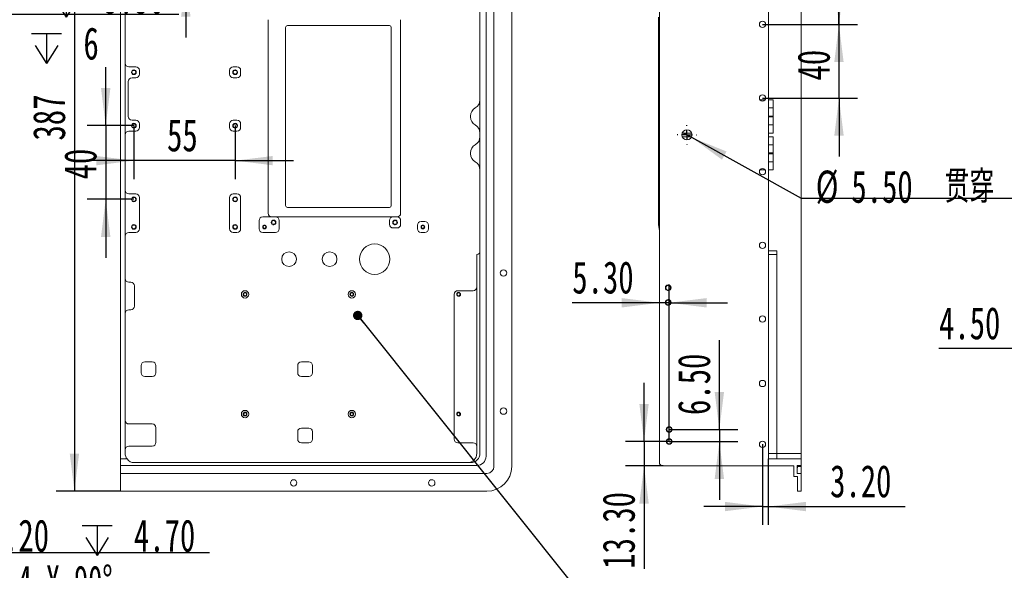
# Model space of a CAD drawing. Header units: millimetres. Extents: x 0 to 658, y -2 to 210.
# Tile 7 of 26: x 76 to 183, y 84 to 144. Entities that reach past the tile are written whole.
import ezdxf

# ---------------------------------------------------------------- set-up
doc = ezdxf.new("R2010")
doc.units = ezdxf.units.MM
doc.layers.add('图框', color=7, linetype='Continuous')
doc.styles.add('SLDTEXTSTYLE0', font='TXT', dxfattribs={"width": 0.7})
doc.styles.add('SLDTEXTSTYLE1', font='TXT', dxfattribs={"width": 0.7, "bigfont": 'bigfont'})
doc.styles.add('SLDTEXTSTYLE5', font='TXT', dxfattribs={"width": 0.616667})
doc.styles.add('SLDTEXTSTYLE6', font='TXT', dxfattribs={"width": 0.633333})
doc.styles.add('SLDTEXTSTYLE7', font='TXT', dxfattribs={"width": 0.642857})
doc.dimstyles.new('SLDDIMSTYLE0', dxfattribs={"dimtxt": 3.5, "dimasz": 4.08, "dimexe": 0, "dimexo": 0.0625, "dimgap": 0.875, "dimtad": 2, "dimlfac": 5, "dimrnd": 1e-09, "dimzin": 12, "dimdsep": 46, "dimtxsty": 'SLDTEXTSTYLE0', "dimsah": 1, "dimcen": 0.09, "dimadec": 0, "dimazin": 3, "dimtfac": 1, "dimtofl": 0, "dimtmove": 0, "dimatfit": 3, "dimfxl": 0, "dimfrac": 2, "dimtolj": 1, "dimtzin": 12, "dimarcsym": 0})
doc.dimstyles.new('SLDDIMSTYLE1', dxfattribs={"dimtxt": 3.5, "dimasz": 4.08, "dimexe": 0, "dimexo": 0.0625, "dimgap": 0.875, "dimtad": 0, "dimtih": 1, "dimtoh": 1, "dimdec": 6, "dimlfac": 5, "dimrnd": 1e-09, "dimzin": 12, "dimdsep": 46, "dimtxsty": 'SLDTEXTSTYLE0', "dimblk1": 'NONE', "dimsah": 1, "dimcen": 0, "dimadec": 0, "dimazin": 3, "dimtfac": 1, "dimtmove": 0, "dimatfit": 3, "dimldrblk": 'NONE', "dimfxl": 0, "dimfrac": 2, "dimtolj": 1, "dimtzin": 12, "dimarcsym": 0})
doc.dimstyles.new('SLDDIMSTYLE2', dxfattribs={"dimtxt": 3.5, "dimasz": 4.08, "dimexe": 0, "dimexo": 0.0625, "dimgap": 0.875, "dimtad": 2, "dimlfac": 5, "dimrnd": 1e-09, "dimzin": 12, "dimdsep": 46, "dimtxsty": 'SLDTEXTSTYLE0', "dimsah": 1, "dimcen": 0.09, "dimadec": 0, "dimazin": 3, "dimtfac": 1, "dimtmove": 0, "dimatfit": 0, "dimfxl": 0, "dimfrac": 2, "dimtolj": 1, "dimtzin": 12, "dimarcsym": 0})
doc.dimstyles.new('SLDDIMSTYLE3', dxfattribs={"dimtxt": 3.5, "dimasz": 4.08, "dimexe": 0, "dimexo": 0.0625, "dimgap": 0.875, "dimtad": 2, "dimlfac": 5, "dimrnd": 1e-09, "dimzin": 4, "dimdsep": 46, "dimtxsty": 'SLDTEXTSTYLE0', "dimsah": 1, "dimcen": 0.09, "dimadec": 0, "dimazin": 1, "dimtfac": 1, "dimtmove": 0, "dimatfit": 0, "dimfxl": 0, "dimfrac": 2, "dimtolj": 1, "dimtzin": 12, "dimarcsym": 0})
doc.dimstyles.new('SLDDIMSTYLE4', dxfattribs={"dimtxt": 0.18, "dimasz": 1.016, "dimexe": 0, "dimexo": 0.0625, "dimgap": 0, "dimtad": 0, "dimtih": 1, "dimtoh": 1, "dimdec": 0, "dimrnd": 1e-09, "dimzin": 0, "dimdsep": 46, "dimtxsty": 'Standard', "dimblk1": 'DOT', "dimblk2": 'DOT', "dimsah": 1, "dimcen": 0.09, "dimadec": 0, "dimazin": 0, "dimtfac": 1.016, "dimtdec": 0, "dimtofl": 0, "dimtmove": 0, "dimatfit": 3, "dimldrblk": 'DOT', "dimfxl": 0, "dimfrac": 2, "dimtolj": 1, "dimtzin": 0, "dimarcsym": 0})
doc.dimstyles.new('SLDDIMSTYLE6', dxfattribs={"dimtxt": 3.5, "dimasz": 4.08, "dimexe": 0, "dimexo": 0.0625, "dimgap": 0.875, "dimtad": 0, "dimtih": 1, "dimtoh": 1, "dimlfac": 5, "dimrnd": 1e-09, "dimzin": 4, "dimdsep": 46, "dimtxsty": 'SLDTEXTSTYLE0', "dimblk1": 'NONE', "dimsah": 1, "dimcen": 0, "dimadec": 0, "dimazin": 1, "dimtfac": 1, "dimtmove": 0, "dimatfit": 3, "dimldrblk": 'NONE', "dimfxl": 0, "dimfrac": 2, "dimtolj": 1, "dimtzin": 12, "dimarcsym": 0})
doc.dimstyles.new('SLDDIMSTYLE7', dxfattribs={"dimtxt": 3.5, "dimasz": 4.08, "dimexe": 0, "dimexo": 0.0625, "dimgap": 0.875, "dimtad": 0, "dimtih": 1, "dimtoh": 1, "dimlfac": 5, "dimrnd": 1e-09, "dimzin": 4, "dimdsep": 46, "dimtxsty": 'SLDTEXTSTYLE0', "dimblk1": 'NONE', "dimsah": 1, "dimcen": 0, "dimadec": 0, "dimazin": 1, "dimtfac": 1, "dimtmove": 0, "dimatfit": 3, "dimldrblk": 'NONE', "dimfxl": 0, "dimfrac": 2, "dimtolj": 1, "dimtzin": 12, "dimarcsym": 0})

# ---------------------------------------------------------------- blocks, each defined once
blk = doc.blocks.new('_D')
at = {"layer": '图框'}
for p, q in [((86.57, 170.03), (79.55, 170.03)), ((81.55, 170.03), (81.55, 92.63)), ((86.57, 92.63), (79.55, 92.63))]:
    blk.add_line(p, q, dxfattribs=at)
for points in [[(81.55, 170.03), (81.04, 165.95), (82.06, 165.95)], [(81.55, 92.63), (82.06, 96.71), (81.04, 96.71)]]:
    blk.add_solid(points, dxfattribs=at)
at = {"layer": '图框', "insert": (77.04, 130.71), "char_height": 3.5, "attachment_point": 1, "rotation": 90, "style": 'SLDTEXTSTYLE0'}
blk.add_mtext('387', dxfattribs=at)
blk = doc.blocks.new('_D_4')
at = {"layer": '图框'}
for p, q in [((84.95, 132.33), (84.95, 138.68)), ((88.01, 132.33), (82.95, 132.33)), ((84.95, 132.33), (84.95, 124.33)), ((88.01, 124.33), (82.95, 124.33)), ((84.95, 124.33), (84.95, 117.98))]:
    blk.add_line(p, q, dxfattribs=at)
for points in [[(84.95, 132.33), (85.46, 136.41), (84.44, 136.41)], [(84.95, 124.33), (84.44, 120.25), (85.46, 120.25)]]:
    blk.add_solid(points, dxfattribs=at)
at = {"layer": '图框', "insert": (80.44, 126.49), "char_height": 3.5, "attachment_point": 1, "rotation": 90, "style": 'SLDTEXTSTYLE0'}
blk.add_mtext('40', dxfattribs=at)
blk = doc.blocks.new('_D_5')
at = {"layer": '图框'}
for p, q in [((88.01, 132.33), (88.01, 126.53)), ((99.01, 132.33), (99.01, 126.53)), ((88.01, 128.53), (81.66, 128.53)), ((99.01, 128.53), (88.01, 128.53)), ((99.01, 128.53), (105.36, 128.53))]:
    blk.add_line(p, q, dxfattribs=at)
for points in [[(88.01, 128.53), (83.93, 129.03), (83.93, 128.02)], [(99.01, 128.53), (103.09, 128.02), (103.09, 129.03)]]:
    blk.add_solid(points, dxfattribs=at)
at = {"layer": '图框', "insert": (91.61, 133.04), "char_height": 3.5, "attachment_point": 1, "style": 'SLDTEXTSTYLE0'}
blk.add_mtext('55', dxfattribs=at)
blk = doc.blocks.new('_D_6')
at = {"layer": '图框'}
for p, q in [((93.65, 161.65), (93.65, 168)), ((100.09, 161.65), (91.65, 161.65)), ((93.65, 161.65), (93.65, 148.25)), ((100.09, 148.25), (91.65, 148.25)), ((93.65, 148.25), (93.65, 141.9))]:
    blk.add_line(p, q, dxfattribs=at)
for points in [[(93.65, 161.65), (94.16, 165.73), (93.14, 165.73)], [(93.65, 148.25), (93.14, 144.17), (94.16, 144.17)]]:
    blk.add_solid(points, dxfattribs=at)
at = {"layer": '图框', "insert": (89.14, 153.29), "char_height": 3.5, "attachment_point": 1, "rotation": 90, "style": 'SLDTEXTSTYLE0'}
blk.add_mtext('67', dxfattribs=at)
blk = doc.blocks.new('_DOT')
at = {"color": 0, "linetype": 'ByBlock', "lineweight": -2}
blk.add_line((-0.5, 0), (-1, 0), dxfattribs=at)
at = {"color": 0, "linetype": 'ByBlock', "const_width": 0.5}
blk.add_lwpolyline([(-0.25, 0, 1), (0.25, 0, 1)], format="xyb", close=True, dxfattribs=at)
blk = doc.blocks.new('SW_SYMBOL_HOLE_DEPTH')
at = {"layer": '图框', "color": 0}
for p, q in [((0, 875), (800, 875)), ((400, 875), (400, 75)), ((100, 555), (400, 75)), ((700, 555), (400, 75))]:
    blk.add_line(p, q, dxfattribs=at)
blk = doc.blocks.new('_D_10')
at = {"layer": '图框'}
for p, q in [((40.02, 133.5), (50.97, 144.43)), ((50.97, 144.43), (92.88, 144.43)), ((39.67, 133.15), (40.02, 133.5))]:
    blk.add_line(p, q, dxfattribs=at)
blk.add_solid([(40.02, 133.5), (43.27, 136.02), (42.55, 136.74)], dxfattribs=at)
at = {"layer": '图框', "xscale": 0.004072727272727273, "yscale": 0.004072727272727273, "zscale": 0.004072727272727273}
for p in [(79.03, 143.79), (76.89, 138.79)]:
    blk.add_blockref('SW_SYMBOL_HOLE_DEPTH', p, dxfattribs=at)
at = {"layer": '图框', "char_height": 3.5, "attachment_point": 1}
for s, insert, style in [('6 x  M3 - 6H', (52.55, 148.01), 'SLDTEXTSTYLE5'), ('5.50', (84.67, 148.01), 'SLDTEXTSTYLE0'), ('%%c', (60.8, 143.01), 'SLDTEXTSTYLE0'), ('2.50', (66.64, 143.01), 'SLDTEXTSTYLE0'), ('6', (82.53, 143.01), 'SLDTEXTSTYLE0')]:
    blk.add_mtext(s, dxfattribs=dict(at, insert=insert, style=style))
blk = doc.blocks.new('_NONE')
blk = doc.blocks.new('SW_SYMBOL_HOLE_SINK')
at = {"layer": '图框', "color": 0}
for p, q in [((0, 875), (800, 75)), ((800, 75), (1600, 875))]:
    blk.add_line(p, q, dxfattribs=at)
blk = doc.blocks.new('SW_SYMBOL_HOLE_SPOT')
at = {"layer": '图框', "color": 0}
for p, q in [((0, 875), (0, 75)), ((1600, 75), (1600, 875)), ((0, 75), (1600, 75))]:
    blk.add_line(p, q, dxfattribs=at)
blk = doc.blocks.new('_D_20')
at = {"layer": '图框'}
for p, q in [((49.24, 98.67), (49.45, 98.28)), ((49.45, 98.28), (56.55, 85.97)), ((56.55, 85.97), (96.23, 85.97))]:
    blk.add_line(p, q, dxfattribs=at)
blk.add_solid([(49.45, 98.28), (51.05, 94.5), (51.93, 95)], dxfattribs=at)
at = {"layer": '图框', "xscale": 0.004072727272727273, "yscale": 0.004072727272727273, "zscale": 0.004072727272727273}
for name, p in [('SW_SYMBOL_HOLE_DEPTH', (82.38, 85.33)), ('SW_SYMBOL_HOLE_SINK', (62.62, 80.33)), ('SW_SYMBOL_HOLE_SPOT', (64.86, 75.33)), ('SW_SYMBOL_HOLE_DEPTH', (81.77, 75.33))]:
    blk.add_blockref(name, p, dxfattribs=at)
at = {"layer": '图框', "char_height": 3.5, "attachment_point": 1}
for s, insert, style in [('8 x', (58.14, 89.56), 'SLDTEXTSTYLE6'), ('%%c', (66.29, 89.56), 'SLDTEXTSTYLE0'), ('2.20', (72.13, 89.56), 'SLDTEXTSTYLE0'), ('4.70', (88.01, 89.56), 'SLDTEXTSTYLE0'), ('%%c', (69.55, 84.56), 'SLDTEXTSTYLE0'), ('4 X 90°', (75.39, 84.56), 'SLDTEXTSTYLE7'), ('%%c', (71.79, 79.56), 'SLDTEXTSTYLE0'), ('4', (77.63, 79.56), 'SLDTEXTSTYLE0'), ('1', (87.4, 79.56), 'SLDTEXTSTYLE0')]:
    blk.add_mtext(s, dxfattribs=dict(at, insert=insert, style=style))
blk = doc.blocks.new('_D_33')
at = {"layer": '图框'}
for p, q in [((147.61, 131.59), (148.58, 131.06)), ((148.58, 131.06), (160.49, 124.44)), ((160.49, 124.44), (184.28, 124.44))]:
    blk.add_line(p, q, dxfattribs=at)
blk.add_solid([(148.58, 131.06), (151.9, 128.63), (152.39, 129.52)], dxfattribs=at)
at = {"layer": '图框', "char_height": 3.5, "attachment_point": 1}
for s, insert, style in [('%%c', (162.08, 127.45), 'SLDTEXTSTYLE0'), ('5.50', (165.95, 127.45), 'SLDTEXTSTYLE0'), ('贯\\M+190FA', (176.07, 127.45), 'SLDTEXTSTYLE1')]:
    blk.add_mtext(s, dxfattribs=dict(at, insert=insert, style=style))
blk = doc.blocks.new('_D_37')
at = {"layer": '图框'}
for p, q in [((164.6, 151.33), (164.6, 157.68)), ((156.29, 151.33), (166.6, 151.33)), ((164.6, 143.33), (164.6, 151.33)), ((156.29, 143.33), (166.6, 143.33)), ((164.6, 143.33), (164.6, 136.98))]:
    blk.add_line(p, q, dxfattribs=at)
for points in [[(164.6, 151.33), (165.11, 155.41), (164.1, 155.41)], [(164.6, 143.33), (164.1, 139.25), (165.11, 139.25)]]:
    blk.add_solid(points, dxfattribs=at)
at = {"layer": '图框', "insert": (160.09, 145.18), "char_height": 3.5, "attachment_point": 1, "rotation": 90, "style": 'SLDTEXTSTYLE0'}
blk.add_mtext('40', dxfattribs=at)
blk = doc.blocks.new('_D_38')
at = {"layer": '图框'}
for p, q in [((164.61, 143.33), (164.61, 149.68)), ((156.29, 143.33), (166.61, 143.33)), ((164.61, 135.33), (164.61, 143.33)), ((156.29, 135.33), (166.61, 135.33)), ((164.61, 135.33), (164.61, 128.98))]:
    blk.add_line(p, q, dxfattribs=at)
for points in [[(164.61, 143.33), (165.12, 147.41), (164.1, 147.41)], [(164.61, 135.33), (164.1, 131.25), (165.12, 131.25)]]:
    blk.add_solid(points, dxfattribs=at)
at = {"layer": '图框', "insert": (160.1, 137.23), "char_height": 3.5, "attachment_point": 1, "rotation": 90, "style": 'SLDTEXTSTYLE0'}
blk.add_mtext('40', dxfattribs=at)
blk = doc.blocks.new('_D_40')
at = {"layer": '图框'}
for p, q in [((156.29, 97.73), (156.29, 88.96)), ((156.93, 96.13), (156.93, 88.96)), ((156.29, 90.96), (149.94, 90.96)), ((156.29, 90.96), (156.93, 90.96)), ((156.93, 90.96), (171.78, 90.96))]:
    blk.add_line(p, q, dxfattribs=at)
for points in [[(156.29, 90.96), (152.21, 91.47), (152.21, 90.45)], [(156.93, 90.96), (161.01, 90.45), (161.01, 91.47)]]:
    blk.add_solid(points, dxfattribs=at)
at = {"layer": '图框', "insert": (163.64, 95.47), "char_height": 3.5, "attachment_point": 1, "style": 'SLDTEXTSTYLE0'}
blk.add_mtext('3.20', dxfattribs=at)
blk = doc.blocks.new('_D_43')
at = {"layer": '图框'}
for p, q in [((146.15, 98.03), (146.15, 115.09)), ((145.09, 113.09), (135.63, 113.09)), ((146.15, 113.09), (145.09, 113.09)), ((146.15, 113.09), (152.5, 113.09))]:
    blk.add_line(p, q, dxfattribs=at)
for points in [[(145.09, 113.09), (141.01, 113.6), (141.01, 112.58)], [(146.15, 113.09), (150.23, 112.58), (150.23, 113.6)]]:
    blk.add_solid(points, dxfattribs=at)
at = {"layer": '图框', "insert": (135.63, 117.6), "char_height": 3.5, "attachment_point": 1, "style": 'SLDTEXTSTYLE0'}
blk.add_mtext('5.30', dxfattribs=at)
blk = doc.blocks.new('_D_44')
at = {"layer": '图框'}
for p, q in [((151.61, 99.33), (151.61, 109.04)), ((146.15, 99.33), (153.61, 99.33)), ((151.61, 99.33), (151.61, 98.03)), ((146.15, 98.03), (153.61, 98.03)), ((151.61, 98.03), (151.61, 91.68))]:
    blk.add_line(p, q, dxfattribs=at)
for points in [[(151.61, 99.33), (152.12, 103.41), (151.1, 103.41)], [(151.61, 98.03), (151.1, 93.95), (152.12, 93.95)]]:
    blk.add_solid(points, dxfattribs=at)
at = {"layer": '图框', "insert": (147.1, 100.9), "char_height": 3.5, "attachment_point": 1, "rotation": 90, "style": 'SLDTEXTSTYLE0'}
blk.add_mtext('6.50', dxfattribs=at)
blk = doc.blocks.new('_D_45')
at = {"layer": '图框'}
for p, q in [((143.43, 98.03), (143.43, 104.38)), ((146.15, 98.03), (141.43, 98.03)), ((143.43, 98.03), (143.43, 95.37)), ((145.49, 95.37), (141.43, 95.37)), ((143.43, 95.37), (143.43, 84.2))]:
    blk.add_line(p, q, dxfattribs=at)
for points in [[(143.43, 98.03), (143.94, 102.11), (142.92, 102.11)], [(143.43, 95.37), (142.92, 91.29), (143.94, 91.29)]]:
    blk.add_solid(points, dxfattribs=at)
at = {"layer": '图框', "insert": (138.92, 84.2), "char_height": 3.5, "attachment_point": 1, "rotation": 90, "style": 'SLDTEXTSTYLE0'}
blk.add_mtext('13.30', dxfattribs=at)
blk = doc.blocks.new('SW_CENTERMARKSYMBOL_0')
at = {"layer": '图框', "color": 0}
for p, q in [((-1, 0), (-1.05, 0)), ((0, 0), (-0.5, 0)), ((0, 1), (0, 1.05)), ((0, 0), (0, 0.5)), ((0, 0), (0, -0.5)), ((0, 0), (0.5, 0)), ((1, 0), (1.05, 0)), ((0, -1), (0, -1.05))]:
    blk.add_line(p, q, dxfattribs=at)
blk = doc.blocks.new('_D_53')
at = {"layer": '图框'}
for p, q in [((201.07, 101.33), (201.07, 110.12)), ((200.17, 108.12), (175.47, 108.12)), ((201.07, 108.12), (200.17, 108.12)), ((201.07, 108.12), (207.42, 108.12))]:
    blk.add_line(p, q, dxfattribs=at)
for points in [[(200.17, 108.12), (196.09, 108.63), (196.09, 107.61)], [(201.07, 108.12), (205.15, 107.61), (205.15, 108.63)]]:
    blk.add_solid(points, dxfattribs=at)
at = {"layer": '图框', "insert": (175.47, 112.63), "char_height": 3.5, "attachment_point": 1, "style": 'SLDTEXTSTYLE0'}
blk.add_mtext('4.50', dxfattribs=at)

msp = doc.modelspace()

# ---------------------------------------------------------------- linework, layer by layer
at = {"color": 7, "linetype": 'Continuous', "lineweight": 15}
for p, q in [((127.10671992, 95.15199143), (127.10671992, 167.49840159)), ((127.12672324, 95.32519657), (127.12672324, 167.32519645)), ((129.0667233, 167.32519645), (129.0667233, 95.32519657)), ((145.09472147, 95.76519806), (145.09472147, 166.88519645)), ((86.56672285, 166.52519632), (86.56672285, 96.12519819)), ((125.60672136, 96.72519643), (125.60672136, 165.92519659)), ((126.26672359, 166.2251972), (126.26672359, 96.42519433)), ((156.93472147, 166.52519632), (156.93472147, 96.12519819)), ((160.49472139, 96.72519643), (160.49472139, 165.92519659)), ((87.06672312, 165.32519687), (87.06672312, 96.72519643)), ((102.58672209, 143.83519668), (102.58672209, 122.81519551)), ((116.98672147, 122.81519551), (116.98672147, 143.83519668)), ((144.99472127, 122.55519706), (144.99472127, 144.09519661)), ((104.48672147, 142.99519662), (104.48672147, 123.6551978)), ((115.76672168, 143.19519702), (104.68672188, 143.19519702)), ((115.96672208, 123.6551978), (115.96672208, 142.99519662)), ((87.46672244, 138.7251966), (88.20672305, 138.7251966)), ((88.60672237, 138.32519654), (88.60672237, 137.92519647)), ((98.40672286, 137.92519647), (98.40672286, 138.32519654)), ((98.80672218, 138.7251966), (99.20672299, 138.7251966)), ((99.60672231, 138.32519654), (99.60672231, 137.92519647)), ((87.40672292, 137.12519634), (87.40672292, 133.32519609)), ((88.20672305, 137.52519715), (87.80672298, 137.52519715)), ((99.20672299, 137.52519715), (98.80672218, 137.52519715)), ((157.45472134, 135.12519676), (157.45472134, 134.24792815)), ((157.45472134, 134.24792815), (157.45472134, 133.37065954)), ((88.20672305, 132.92519677), (87.80672298, 132.92519677)), ((99.20672299, 132.92519677), (98.80672218, 132.92519677)), ((124.56672163, 133.27973414), (124.56672163, 133.37065954)), ((157.45472134, 133.27973414), (157.45472134, 133.37065954)), ((157.45472134, 133.27973414), (157.45472134, 132.40246553)), ((87.46672244, 131.72519732), (88.20672305, 131.72519732)), ((88.60672237, 132.12519664), (88.60672237, 132.52519745)), ((98.40672286, 132.52519745), (98.40672286, 132.12519664)), ((98.80672218, 131.72519732), (99.20672299, 131.72519732)), ((99.60672231, 132.12519664), (99.60672231, 132.52519745)), ((157.45472134, 132.40246553), (157.45472134, 131.52519691)), ((157.45472134, 131.1251961), (157.45472134, 130.24792898)), ((157.45472134, 130.24792898), (157.45472134, 129.37066037)), ((124.56672163, 129.27973348), (124.56672163, 129.37066037)), ((157.45472134, 129.27973348), (157.45472134, 129.37066037)), ((157.45472134, 129.27973348), (157.45472134, 128.40246487)), ((157.45472134, 128.40246487), (157.45472134, 127.52519626)), ((88.20672305, 124.92519695), (87.46672244, 124.92519695)), ((88.60672237, 121.12519819), (88.60672237, 124.52519614)), ((98.40672286, 124.52519614), (98.40672286, 121.12519819)), ((99.20672299, 124.92519695), (98.80672218, 124.92519695)), ((99.60672231, 121.12519819), (99.60672231, 124.52519614)), ((104.68672188, 123.4551974), (115.76672168, 123.4551974)), ((101.60672338, 121.12519819), (101.60672338, 122.01519686)), ((103.38672371, 122.41519768), (102.00672419, 122.41519768)), ((103.38672371, 122.41519768), (116.18672283, 122.41519768)), ((103.78672154, 121.12519819), (103.78672154, 122.01519686)), ((115.78672202, 122.01519686), (115.78672202, 121.61519605)), ((116.58672364, 122.41519768), (116.18672283, 122.41519768)), ((116.98672147, 121.61519605), (116.98672147, 122.01519686)), ((144.99472127, 121.55519802), (144.99472127, 122.55519706)), ((144.99472127, 122.55519706), (145.09472147, 122.55519706)), ((116.18672283, 121.21519524), (116.58672364, 121.21519524)), ((118.80672248, 121.12519819), (118.80672248, 121.52519602)), ((119.20672329, 121.92519683), (119.6067241, 121.92519683)), ((120.00672193, 121.52519602), (120.00672193, 121.12519819)), ((144.99472127, 121.55519802), (145.09472147, 120.9551968)), ((88.20672305, 120.72519738), (87.46672244, 120.72519738)), ((99.20672299, 120.72519738), (98.80672218, 120.72519738)), ((103.38672371, 120.72519738), (102.00672419, 120.72519738)), ((119.6067241, 120.72519738), (119.20672329, 120.72519738)), ((145.0847213, 119.084961), (145.09472147, 119.084961)), ((125.26672156, 96.72519643), (125.26672156, 118.3251955)), ((145.0847213, 118.36536903), (145.09472147, 118.36536903)), ((157.8547214, 118.3251955), (156.93472147, 118.3251955)), ((157.8547214, 118.72067231), (157.8547214, 118.3251955)), ((157.8547214, 96.72519643), (157.8547214, 118.3251955)), ((145.0847213, 117.62011725), (145.09472147, 117.62011725)), ((145.09472147, 117.53660816), (145.0847213, 117.53660816)), ((145.0847213, 117.52011854), (145.09472147, 117.52011854)), ((145.09472147, 117.44119901), (145.0847213, 117.44119901)), ((145.0847213, 117.27434475), (145.09472147, 117.27434475)), ((145.0847213, 117.071984), (145.09472147, 117.071984)), ((145.0847213, 117.06347543), (145.09472147, 117.06347543)), ((87.66672285, 115.32519538), (87.46672244, 115.32519538)), ((88.06672291, 114.92519755), (88.06672291, 112.72519607)), ((122.80672164, 114.00519687), (122.80672164, 98.28519899)), ((123.20672245, 114.40519768), (124.86672373, 114.40519768)), ((87.66672285, 112.32519526), (87.46672244, 112.32519526)), ((88.80672277, 106.28519732), (88.80672277, 105.4851957)), ((90.00672223, 106.68519813), (89.20672209, 106.68519813)), ((90.40672304, 105.4851957), (90.40672304, 106.28519732)), ((105.80672295, 106.28519732), (105.80672295, 105.4851957)), ((107.0067224, 106.68519813), (106.20672376, 106.68519813)), ((107.40672321, 105.4851957), (107.40672321, 106.28519732)), ((89.20672209, 105.08519787), (90.00672223, 105.08519787)), ((106.20672376, 105.08519787), (107.0067224, 105.08519787)), ((90.00672223, 99.92519695), (87.46672244, 99.92519695)), ((90.40672304, 99.52519614), (90.40672304, 97.92519886)), ((107.0067224, 99.48519546), (106.20672376, 99.48519546)), ((105.80672295, 99.08519465), (105.80672295, 98.28519899)), ((107.40672321, 98.28519899), (107.40672321, 99.08519465)), ((87.46672244, 97.52519805), (90.00672223, 97.52519805)), ((106.20672376, 97.88519818), (107.0067224, 97.88519818)), ((123.20672245, 97.88519818), (124.86672373, 97.88519818)), ((157.8547214, 96.72519643), (157.8547214, 96.12519819)), ((157.8547214, 96.72519643), (160.49472139, 96.72519643)), ((160.49472139, 96.72519643), (160.49472139, 96.12519819)), ((87.26672278, 96.12519819), (86.56672285, 96.12519819)), ((86.56672285, 96.12519819), (86.56672285, 95.42519528)), ((125.26672156, 95.42519528), (86.56672285, 95.42519528)), ((86.56672285, 95.42519528), (86.56672285, 94.56519562)), ((88.06672291, 95.72519738), (124.60672231, 95.72519738)), ((145.49472079, 95.36519725), (159.69472135, 95.36519725)), ((156.93472147, 96.12519819), (160.49472139, 96.12519819)), ((159.69472135, 94.22519881), (159.69472135, 95.36519725)), ((160.05472139, 95.42519528), (160.49472139, 95.42519528)), ((160.05472139, 95.42519528), (160.05472139, 94.56519562)), ((160.09472137, 95.15199143), (160.09472137, 95.42519528)), ((160.09472137, 95.32519657), (160.49472139, 95.32519657)), ((160.49472139, 96.12519819), (160.49472139, 95.42519528)), ((160.49472139, 95.32519657), (160.49472139, 95.42519528)), ((160.49472139, 94.56519562), (160.49472139, 95.32519657)), ((86.56672285, 94.56519562), (86.56672285, 92.62519557)), ((86.56672285, 94.56519562), (126.3667223, 94.56519562)), ((159.69472135, 94.22519881), (160.09472137, 94.22519881)), ((160.05472139, 95.15199143), (160.09472137, 95.15199143)), ((160.05472139, 94.56519562), (160.49472139, 94.56519562)), ((160.09472137, 94.22519881), (160.09472137, 92.62519557)), ((160.49472139, 94.56519562), (160.49472139, 92.62519557)), ((126.3667223, 92.62519557), (86.56672285, 92.62519557)), ((160.09472137, 92.62519557), (160.49472139, 92.62519557))]:
    msp.add_line(p, q, dxfattribs=at)
at = {"color": 8, "linetype": 'Continuous', "lineweight": 15}
for p, q in [((156.01976671, 135.12519676), (156.56967581, 135.12519676)), ((156.93472147, 135.12519676), (157.45472134, 135.12519676)), ((156.93472147, 134.24792815), (157.45472134, 134.24792815)), ((157.45472134, 133.37065954), (156.93472147, 133.37065954)), ((156.93472147, 133.27973414), (157.45472134, 133.27973414)), ((157.45472134, 132.40246553), (156.93472147, 132.40246553)), ((148.60706896, 131.52519691), (147.58237347, 131.52519691)), ((147.58237347, 131.1251961), (148.60706896, 131.1251961)), ((157.45472134, 131.52519691), (156.93472147, 131.52519691)), ((156.93472147, 131.1251961), (157.45472134, 131.1251961)), ((156.93472147, 130.24792898), (157.45472134, 130.24792898)), ((157.45472134, 129.37066037), (156.93472147, 129.37066037)), ((156.93472147, 129.27973348), (157.45472134, 129.27973348)), ((157.45472134, 128.40246487), (156.93472147, 128.40246487)), ((156.56967581, 127.52519626), (156.01976671, 127.52519626)), ((157.45472134, 127.52519626), (156.93472147, 127.52519626)), ((156.93472147, 118.72067231), (157.8547214, 118.72067231)), ((156.93472147, 96.72519643), (157.8547214, 96.72519643))]:
    msp.add_line(p, q, dxfattribs=at)
at = {"color": 7, "linetype": 'Continuous', "lineweight": 15}
for centre, radius in [((156.29472139, 143.32519673), 0.34), ((88.00672276, 138.12519673), 0.255), ((88.00672276, 138.12519673), 0.205), ((99.00672276, 138.12519673), 0.255), ((99.00672276, 138.12519673), 0.205), ((156.29472139, 135.32519673), 0.34), ((88.00672276, 132.32519673), 0.255), ((88.00672276, 132.32519673), 0.205), ((99.00672276, 132.32519673), 0.255), ((99.00672276, 132.32519673), 0.205), ((148.09472139, 131.32519673), 0.55), ((156.29472139, 127.32519673), 0.34), ((88.00672276, 124.32519673), 0.255), ((88.00672276, 124.32519673), 0.205), ((99.00672276, 124.32519673), 0.255), ((99.00672276, 124.32519673), 0.205), ((103.18672276, 121.81519673), 0.255), ((103.18672276, 121.81519673), 0.205), ((116.38672276, 121.81519673), 0.255), ((116.38672276, 121.81519673), 0.205), ((88.00672276, 121.32519673), 0.255), ((88.00672276, 121.32519673), 0.205), ((99.00672276, 121.32519673), 0.255), ((99.00672276, 121.32519673), 0.205), ((102.20672276, 121.32519673), 0.205), ((102.20672276, 121.32519673), 0.16), ((119.40672276, 121.32519673), 0.205), ((119.40672276, 121.32519673), 0.16), ((114.16672276, 117.82519673), 1.65), ((156.29472139, 119.32519673), 0.34), ((104.86672276, 117.82519673), 0.8), ((109.26672276, 117.82519673), 0.8), ((128.16672276, 116.32519673), 0.35), ((146.05472139, 114.72519673), 0.305), ((146.05472139, 114.72519673), 0.25), ((100.08672276, 114.00519673), 0.205), ((100.08672276, 114.00519673), 0.16), ((111.68672276, 114.00519673), 0.205), ((111.68672276, 114.00519673), 0.16), ((123.28672276, 114.00519673), 0.205), ((123.28672276, 114.00519673), 0.16), ((146.05472139, 113.12519673), 0.305), ((146.05472139, 113.12519673), 0.25), ((156.29472139, 111.32519673), 0.34), ((156.29472139, 104.32519673), 0.34), ((128.16672276, 101.32519673), 0.35), ((100.08672276, 101.00519673), 0.205), ((100.08672276, 101.00519673), 0.16), ((111.68672276, 101.00519673), 0.205), ((111.68672276, 101.00519673), 0.16), ((123.28672276, 101.00519673), 0.205), ((123.28672276, 101.00519673), 0.16), ((146.15472139, 99.32519673), 0.305), ((146.15472139, 99.32519673), 0.25), ((146.15472139, 98.02519673), 0.305), ((146.15472139, 98.02519673), 0.25), ((156.29472139, 97.72519673), 0.34), ((105.36672276, 93.52519673), 0.35), ((120.36672276, 93.52519673), 0.35)]:
    msp.add_circle(centre, radius, dxfattribs=at)
for centre, radius, start, end in [((104.68672276, 142.99519673), 0.2, 90, 180), ((115.76672276, 142.99519673), 0.2, 0, 90), ((87.46672276, 139.12519673), 0.4, 180, 270), ((88.20672276, 138.32519673), 0.4, 0, 90), ((98.80672276, 138.32519673), 0.4, 90, 180), ((99.20672276, 138.32519673), 0.4, 0, 90), ((87.80672276, 137.12519673), 0.4, 90, 180), ((88.20672276, 137.92519673), 0.4, 270, 0), ((98.80672276, 137.92519673), 0.4, 180, 270), ((99.20672276, 137.92519673), 0.4, 270, 0), ((124.60672276, 135.12519673), 1, 298.6854020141, 0), ((125.56672276, 133.37065976), 1, 118.6854020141, 180), ((87.80672276, 133.32519673), 0.4, 180, 270), ((88.20672276, 132.52519673), 0.4, 0, 90), ((98.80672276, 132.52519673), 0.4, 90, 180), ((99.20672276, 132.52519673), 0.4, 0, 90), ((125.56672276, 133.27973371), 1, 180, 241.3145979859), ((87.46672276, 131.32519673), 0.4, 90, 180), ((88.20672276, 132.12519673), 0.4, 270, 0), ((98.80672276, 132.12519673), 0.4, 180, 270), ((99.20672276, 132.12519673), 0.4, 270, 0), ((124.60672276, 131.52519673), 1, 0, 61.3145979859), ((124.60672276, 131.12519673), 1, 298.6854020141, 0), ((125.56672276, 129.37065976), 1, 118.6854020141, 180), ((125.56672276, 129.27973371), 1, 180, 241.3145979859), ((124.60672276, 127.52519673), 1, 0, 61.3145979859), ((87.46672276, 125.32519673), 0.4, 180, 270), ((88.20672276, 124.52519673), 0.4, 0, 90), ((98.80672276, 124.52519673), 0.4, 90, 180), ((99.20672276, 124.52519673), 0.4, 0, 90), ((104.68672276, 123.65519673), 0.2, 180, 270), ((115.76672276, 123.65519673), 0.2, 270, 0), ((102.00672276, 122.01519673), 0.4, 90, 180), ((102.98672276, 122.81519673), 0.4, 180, 270), ((103.38672276, 122.01519673), 0.4, 0, 90), ((116.18672276, 122.01519673), 0.4, 90, 180), ((116.58672276, 122.81519673), 0.4, 270, 0), ((116.58672276, 122.01519673), 0.4, 0, 90), ((88.20672276, 121.12519673), 0.4, 270, 0), ((98.80672276, 121.12519673), 0.4, 180, 270), ((99.20672276, 121.12519673), 0.4, 270, 0), ((102.00672276, 121.12519673), 0.4, 180, 270), ((103.38672276, 121.12519673), 0.4, 270, 0), ((116.18672276, 121.61519673), 0.4, 180, 270), ((116.58672276, 121.61519673), 0.4, 270, 0), ((119.20672276, 121.52519673), 0.4, 90, 180), ((119.20672276, 121.12519673), 0.4, 180, 270), ((119.60672276, 121.52519673), 0.4, 0, 90), ((119.60672276, 121.12519673), 0.4, 270, 0), ((87.46672276, 120.32519673), 0.4, 90, 180), ((125.20672276, 118.72067113), 0.4, 278.6269265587, 0), ((87.46672276, 115.72519673), 0.4, 180, 270), ((87.66672276, 114.92519673), 0.4, 0, 90), ((124.86672276, 114.80519673), 0.4, 270, 0), ((100.08672276, 114.00519673), 0.4, 90, 180), ((100.08672276, 114.00519673), 0.4, 180, 270), ((100.08672276, 114.00519673), 0.4, 0, 90), ((100.08672276, 114.00519673), 0.4, 270, 0), ((111.68672276, 114.00519673), 0.4, 90, 180), ((111.68672276, 114.00519673), 0.4, 180, 270), ((111.68672276, 114.00519673), 0.4, 0, 90), ((111.68672276, 114.00519673), 0.4, 270, 0), ((123.20672276, 114.00519673), 0.4, 90, 180), ((87.46672276, 111.92519673), 0.4, 90, 180), ((87.66672276, 112.72519673), 0.4, 270, 0), ((89.20672276, 106.28519673), 0.4, 90, 180), ((90.00672276, 106.28519673), 0.4, 0, 90), ((106.20672276, 106.28519673), 0.4, 90, 180), ((107.00672276, 106.28519673), 0.4, 0, 90), ((89.20672276, 105.48519673), 0.4, 180, 270), ((90.00672276, 105.48519673), 0.4, 270, 0), ((106.20672276, 105.48519673), 0.4, 180, 270), ((107.00672276, 105.48519673), 0.4, 270, 0), ((100.08672276, 101.00519673), 0.4, 90, 180), ((100.08672276, 101.00519673), 0.4, 180, 270), ((100.08672276, 101.00519673), 0.4, 0, 90), ((100.08672276, 101.00519673), 0.4, 270, 0), ((111.68672276, 101.00519673), 0.4, 90, 180), ((111.68672276, 101.00519673), 0.4, 180, 270), ((111.68672276, 101.00519673), 0.4, 0, 90), ((111.68672276, 101.00519673), 0.4, 270, 0), ((87.46672276, 100.32519673), 0.4, 180, 270), ((90.00672276, 99.52519673), 0.4, 0, 90), ((106.20672276, 99.08519673), 0.4, 90, 180), ((107.00672276, 99.08519673), 0.4, 0, 90), ((87.46672276, 97.12519673), 0.4, 90, 180), ((90.00672276, 97.92519673), 0.4, 270, 0), ((106.20672276, 98.28519673), 0.4, 180, 270), ((107.00672276, 98.28519673), 0.4, 270, 0), ((123.20672276, 98.28519673), 0.4, 180, 270), ((124.86672276, 97.48519673), 0.4, 0, 90), ((88.06672276, 96.72519673), 1, 180, 216.8698976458), ((124.26672276, 96.72519673), 1, 270, 0), ((124.60672276, 96.72519673), 1, 270, 0), ((125.26672276, 96.42519673), 1, 270, 0), ((88.06672276, 96.72519673), 1, 216.8698976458, 270), ((126.36672276, 95.32519673), 2.7, 270, 0), ((126.36672276, 95.32519673), 0.76, 270, 0), ((145.49472139, 95.76519673), 0.4, 180, 270)]:
    msp.add_arc(centre, radius, start, end, dxfattribs=at)
at = {"color": 7, "linetype": 'Continuous', "lineweight": 0}
for centre, radius in [((88.00672276, 138.12519673), 0.25), ((99.00672276, 138.12519673), 0.25), ((88.00672276, 132.32519673), 0.25), ((99.00672276, 132.32519673), 0.25), ((88.00672276, 124.32519673), 0.25), ((99.00672276, 124.32519673), 0.25), ((103.18672276, 121.81519673), 0.25), ((116.38672276, 121.81519673), 0.25), ((88.00672276, 121.32519673), 0.25), ((99.00672276, 121.32519673), 0.25), ((102.20672276, 121.32519673), 0.2), ((119.40672276, 121.32519673), 0.2), ((146.05472139, 114.72519673), 0.3), ((100.08672276, 114.00519673), 0.2), ((111.68672276, 114.00519673), 0.2), ((123.28672276, 114.00519673), 0.2), ((146.05472139, 113.12519673), 0.3), ((100.08672276, 101.00519673), 0.2), ((111.68672276, 101.00519673), 0.2), ((123.28672276, 101.00519673), 0.2), ((146.15472139, 99.32519673), 0.3), ((146.15472139, 98.02519673), 0.3)]:
    msp.add_arc(centre, radius, 255, 195, dxfattribs=at)

# ---------------------------------------------------------------- block references
at = {"layer": '图框'}
msp.add_blockref('SW_CENTERMARKSYMBOL_0', (148.09472139, 131.32519673), dxfattribs=at)

# ---------------------------------------------------------------- dimensions: what is measured, and where the dimension line sits
for base, p1, p2, dimstyle, picture, middle in [((81.54951943, 92.62519673), (86.56672276, 170.02519673), (86.56672276, 92.62519673), 'SLDDIMSTYLE0', '_D', (81.54951943, 133.76232088)), ((93.65078482, 148.24519673), (100.08672276, 161.64519673), (100.08672276, 148.24519673), 'SLDDIMSTYLE2', '_D_6', (93.65078482, 155.32347185)), ((164.60482277, 151.32519673), (156.29472139, 143.32519673), (156.29472139, 151.32519673), 'SLDDIMSTYLE2', '_D_37', (164.60482277, 147.21340444)), ((164.60919055, 143.32519673), (156.29472139, 135.32519673), (156.29472139, 143.32519673), 'SLDDIMSTYLE2', '_D_38', (164.60919055, 139.2704663)), ((84.95292275, 124.32519673), (88.00672276, 132.32519673), (88.00672276, 124.32519673), 'SLDDIMSTYLE2', '_D_4', (84.95292275, 128.52621209)), ((151.61033228, 98.02519673), (146.15472139, 99.32519673), (146.15472139, 98.02519673), 'SLDDIMSTYLE3', '_D_44', (151.61033228, 104.9705256)), ((143.4308978, 95.36519673), (146.15472139, 98.02519673), (145.49472139, 95.36519673), 'SLDDIMSTYLE3', '_D_45', (143.4308978, 89.29158621))]:
    dim = msp.add_linear_dim(base=base, p1=p1, p2=p2, angle=90, dimstyle=dimstyle, dxfattribs=at)
    dim.commit()
    dim.dimension.update_dxf_attribs({"geometry": picture, "text_midpoint": middle, "dimtype": 160})
dim = msp.add_diameter_dim_2p(p1=(39.66812228, 133.14856714), p2=(40.02196963, 133.50182633), text='6 x  M3 - 6H {\\fGDT;x} 5.50\\P%%c 2.50 {\\fGDT;x} 6\\P', dimstyle='SLDDIMSTYLE1', override={"dimpost": '<>'}, dxfattribs=at)
dim.commit()
dim.dimension.update_dxf_attribs({"geometry": '_D_10', "text_midpoint": (72.7190237, 143.50163186), "dimtype": 163})
for base, p1, p2, dimstyle, picture, middle in [((88.00672276, 128.52621209), (99.00672276, 132.32519673), (88.00672276, 132.32519673), 'SLDDIMSTYLE2', '_D_5', (93.65078482, 128.52621209)), ((145.09472139, 113.09190872), (146.15472139, 98.02519673), (145.09472139, 95.76519673), 'SLDDIMSTYLE3', '_D_43', (139.70169312, 113.09190872)), ((200.17197735, 108.11801648), (201.07197735, 101.32519673), (200.17197735, 95.32519673), 'SLDDIMSTYLE3', '_D_53', (179.54571812, 108.11801648)), ((156.93472139, 90.96069207), (156.29472139, 97.72519673), (156.93472139, 96.12519673), 'SLDDIMSTYLE3', '_D_40', (167.70870081, 90.96069207))]:
    dim = msp.add_linear_dim(base=base, p1=p1, p2=p2, dimstyle=dimstyle, dxfattribs=at)
    dim.commit()
    dim.dimension.update_dxf_attribs({"geometry": picture, "text_midpoint": middle, "dimtype": 160})
for p1, p2, text, dimstyle, picture, middle in [((147.61396634, 131.59235696), (148.57547643, 131.0580365), '<> 贯穿', 'SLDDIMSTYLE7', '_D_33', (173.18166181, 125.72105202)), ((49.235168, 98.66579273), (49.45492391, 98.28460073), '8 x <> {\\fGDT;x} 4.70\\P{\\fGDT;w}%%c 4 X 90°\\P{\\fGDT;v}%%c 4 {\\fGDT;x} 1', 'SLDDIMSTYLE6', '_D_20', (77.18519251, 82.5440235))]:
    dim = msp.add_diameter_dim_2p(p1=p1, p2=p2, text=text, dimstyle=dimstyle, dxfattribs=at)
    dim.commit()
    dim.dimension.update_dxf_attribs({"geometry": picture, "text_midpoint": middle, "dimtype": 163})

# ---------------------------------------------------------------- leaders
msp.add_leader([(112.32548205, 111.71149674), (145.45375723, 70.31220278)], dimstyle='SLDDIMSTYLE4', dxfattribs=at)

doc.saveas('drawing.dxf')
